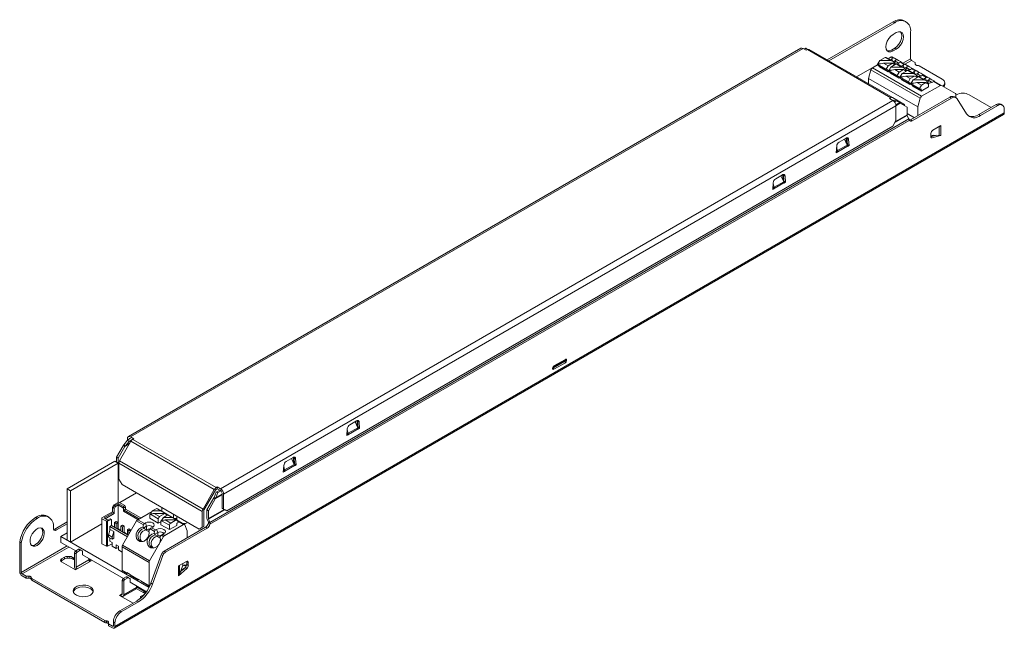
# Model space of a CAD drawing. Header units: millimetres. Extents: x -68 to 151, y -217 to -82.
import ezdxf

# ---------------------------------------------------------------- set-up
doc = ezdxf.new("R2010")
doc.units = ezdxf.units.MM

msp = doc.modelspace()

# ---------------------------------------------------------------- linework, layer by layer
at = {"color": 7, "linetype": 'Continuous', "lineweight": 15}
for p, q in [((126.42, -82.22), (111.75, -90.69)), ((126.78, -82.42), (112.1, -90.89)), ((126.78, -82.42), (126.42, -82.22)), ((129.27, -82.17), (128.92, -81.97)), ((126.42, -85.03), (127.13, -84.62)), ((130.31, -90.42), (130.31, -84.46)), ((105.87, -88.1), (-43.83, -174.52)), ((-43.33, -174.57), (106.37, -88.15)), ((106.37, -88.15), (107.07, -88.56)), ((106.63, -88.3), (107.02, -88.08)), ((107.02, -88.08), (107.37, -88.38)), ((107.52, -88.34), (107.02, -88.08)), ((107.37, -88.38), (107.07, -88.55)), ((107.07, -88.56), (107.33, -88.41)), ((107.33, -88.41), (125.91, -99.13)), ((107.37, -88.39), (107.37, -88.38)), ((126.31, -99.09), (107.73, -88.37)), ((126.07, -88.5), (126.78, -88.09)), ((126.42, -88.7), (126.07, -88.5)), ((127.13, -88.29), (126.42, -88.7)), ((126.78, -88.09), (127.13, -88.29)), ((121.82, -92.45), (122.96, -91.8)), ((123.06, -91.57), (122.96, -91.63)), ((124.87, -92.73), (122.96, -91.63)), ((122.96, -91.63), (122.96, -91.8)), ((124.87, -92.9), (122.96, -91.8)), ((123, -91.89), (124.91, -92.99)), ((123.46, -90.85), (123.06, -91.57)), ((124.31, -91.43), (123.06, -91.69)), ((123.61, -91.57), (123.06, -91.57)), ((123.31, -92.24), (123.31, -92.07)), ((124.65, -90.16), (123.46, -90.85)), ((125.85, -90.85), (123.46, -90.85)), ((124.31, -91.43), (125.29, -92)), ((124.31, -91.43), (126.28, -91.43)), ((125.85, -90.85), (124.65, -90.16)), ((126.33, -90.99), (124.85, -90.14)), ((124.87, -92.73), (125.29, -92)), ((125.29, -92), (126.28, -91.43)), ((125.34, -90.42), (125.99, -90.04)), ((127.13, -91.59), (125.93, -92.28)), ((126.42, -90.29), (125.99, -90.04)), ((126.17, -90.43), (126.42, -90.29)), ((126.24, -90.02), (126.72, -90.29)), ((126.28, -91.43), (126.68, -91.69)), ((126.49, -91.11), (127.05, -90.78)), ((126.82, -91.57), (126.5, -91.57)), ((126.82, -91.57), (126.68, -91.33)), ((126.68, -91.69), (126.85, -91.59)), ((126.72, -90.29), (127.08, -90.5)), ((126.74, -91.45), (126.99, -91.03)), ((126.85, -91.59), (126.82, -91.57)), ((126.85, -91.59), (126.85, -91.75)), ((128.33, -92.28), (127.13, -91.59)), ((128.8, -92.42), (127.33, -91.57)), ((128.04, -91.23), (127.8, -91.37)), ((128.89, -91.72), (128.04, -91.23)), ((128.24, -91.17), (129.19, -91.72)), ((128.65, -91.86), (128.89, -91.72)), ((129.19, -91.72), (129.55, -91.93)), ((131.37, -91.28), (130.52, -90.79)), ((131.37, -91.65), (131.37, -91.28)), ((137.35, -94.97), (132.23, -92.02)), ((118.31, -94.48), (121.79, -92.47)), ((120.98, -94.82), (121.48, -92.91)), ((132.44, -99.24), (121.48, -92.91)), ((121.82, -92.45), (132.78, -98.78)), ((125.22, -93.35), (123.31, -92.24)), ((124.87, -92.9), (124.87, -92.73)), ((125.01, -92.98), (125.22, -92.86)), ((125.22, -93.35), (125.22, -92.86)), ((125.43, -93.22), (125.22, -93.35)), ((125.53, -93), (125.43, -93.06)), ((127.34, -94.16), (125.43, -93.06)), ((125.43, -93.06), (125.43, -93.22)), ((127.34, -94.33), (125.43, -93.22)), ((125.47, -93.32), (127.38, -94.42)), ((125.93, -92.28), (125.53, -93)), ((126.78, -92.86), (125.53, -93.12)), ((126.09, -93), (125.53, -93)), ((125.79, -93.67), (125.79, -93.5)), ((127.69, -94.78), (125.79, -93.67)), ((128.33, -92.28), (125.93, -92.28)), ((126.78, -92.86), (127.77, -93.43)), ((126.78, -92.86), (128.75, -92.86)), ((127.34, -94.16), (127.77, -93.43)), ((127.34, -94.33), (127.34, -94.16)), ((127.77, -93.43), (128.75, -92.86)), ((128.41, -93.71), (128.01, -94.43)), ((129.6, -93.02), (128.41, -93.71)), ((130.8, -93.71), (128.41, -93.71)), ((128.75, -92.86), (129.15, -93.12)), ((128.96, -92.53), (129.53, -92.21)), ((129.29, -93), (128.97, -93)), ((129.15, -93.12), (129.32, -93.02)), ((129.29, -93), (129.16, -92.76)), ((129.22, -92.87), (129.46, -92.45)), ((129.32, -93.02), (129.29, -93)), ((129.32, -93.02), (129.32, -93.18)), ((130.8, -93.71), (129.6, -93.02)), ((131.28, -93.85), (129.8, -93)), ((130.52, -92.66), (130.28, -92.8)), ((131.37, -93.15), (130.52, -92.66)), ((130.72, -92.6), (131.67, -93.15)), ((131.12, -93.29), (131.37, -93.15)), ((131.44, -93.96), (132, -93.64)), ((131.77, -94.43), (131.63, -94.19)), ((131.67, -93.15), (132.03, -93.36)), ((131.69, -94.3), (131.94, -93.88)), ((132.99, -94.08), (132.75, -94.22)), ((133.84, -94.57), (132.99, -94.08)), ((133.19, -94.03), (134.14, -94.58)), ((131.94, -101.14), (120.98, -94.82)), ((120.98, -96.02), (120.98, -94.82)), ((127.48, -94.41), (127.69, -94.29)), ((127.69, -94.78), (127.69, -94.29)), ((127.91, -94.65), (127.69, -94.78)), ((128.01, -94.43), (127.91, -94.49)), ((129.82, -95.59), (127.91, -94.49)), ((127.91, -94.49), (127.91, -94.65)), ((129.82, -95.76), (127.91, -94.65)), ((127.95, -94.74), (129.86, -95.85)), ((129.26, -94.29), (128.01, -94.55)), ((128.56, -94.43), (128.01, -94.43)), ((128.26, -95.1), (128.26, -94.92)), ((130.17, -96.2), (128.26, -95.1)), ((129.26, -94.29), (130.24, -94.86)), ((129.26, -94.29), (131.22, -94.29)), ((129.82, -95.59), (130.24, -94.86)), ((129.82, -95.76), (129.82, -95.59)), ((129.96, -95.84), (130.17, -95.71)), ((130.17, -96.2), (130.17, -95.71)), ((130.38, -96.08), (130.17, -96.2)), ((130.24, -94.86), (131.22, -94.29)), ((130.48, -95.86), (130.38, -95.92)), ((132.29, -97.02), (130.38, -95.92)), ((130.38, -95.92), (130.38, -96.08)), ((132.29, -97.18), (130.38, -96.08)), ((130.42, -96.17), (132.33, -97.28)), ((130.88, -95.14), (130.48, -95.86)), ((131.73, -95.72), (130.48, -95.98)), ((131.04, -95.86), (130.48, -95.86)), ((130.73, -96.53), (130.73, -96.35)), ((132.08, -94.45), (130.88, -95.14)), ((133.28, -95.14), (130.88, -95.14)), ((131.22, -94.29), (131.62, -94.55)), ((131.77, -94.43), (131.45, -94.43)), ((131.62, -94.55), (131.8, -94.45)), ((131.73, -95.72), (132.71, -96.29)), ((131.73, -95.72), (133.7, -95.72)), ((131.8, -94.45), (131.77, -94.43)), ((131.8, -94.45), (131.8, -94.61)), ((133.28, -95.14), (132.08, -94.45)), ((133.75, -95.28), (132.28, -94.43)), ((132.29, -97.02), (132.71, -96.29)), ((132.71, -96.29), (133.7, -95.72)), ((136.95, -96.37), (132.78, -98.78)), ((133.6, -94.71), (133.84, -94.57)), ((133.7, -95.72), (134.1, -95.98)), ((133.91, -95.39), (134.48, -95.06)), ((134.24, -95.86), (133.92, -95.86)), ((134.1, -95.98), (134.27, -95.88)), ((134.24, -95.86), (134.11, -95.62)), ((134.14, -94.58), (134.5, -94.79)), ((134.17, -95.73), (134.41, -95.31)), ((134.27, -95.88), (134.24, -95.86)), ((134.27, -95.88), (134.27, -96.69)), ((135.47, -95.51), (135.23, -95.65)), ((136.95, -96.37), (135.47, -95.51)), ((135.67, -95.46), (137.2, -96.35)), ((140.32, -98.15), (137.2, -96.35)), ((137.93, -96.19), (137.93, -95.79)), ((132.64, -97.63), (130.73, -96.53)), ((132.29, -97.18), (132.29, -97.02)), ((132.43, -97.27), (132.64, -97.14)), ((134.27, -96.69), (132.64, -97.63)), ((132.64, -97.63), (132.64, -97.14)), ((140.42, -99.1), (140.42, -98.37)), ((140.53, -98.44), (140.42, -98.5)), ((148.28, -101.28), (143.36, -98.44)), ((126.36, -99.69), (-23.34, -186.11)), ((125.91, -99.13), (125.65, -99.28)), ((125.65, -99.28), (126.36, -99.69)), ((128.82, -100.54), (126.31, -99.09)), ((126.55, -99.81), (126.47, -99.77)), ((126.54, -99.82), (126.77, -99.68)), ((126.71, -100.01), (127.11, -99.77)), ((127.11, -99.77), (126.77, -99.68)), ((127.9, -100.2), (127.11, -99.77)), ((129.56, -101.2), (128.03, -100.32)), ((130.31, -104.06), (139.07, -99)), ((139.43, -99.2), (130.66, -104.26)), ((132.44, -99.24), (131.94, -101.14)), ((139.07, -99), (139.43, -99.2)), ((140.43, -99.1), (140.07, -98.9)), ((140.68, -99.35), (142.78, -102.7)), ((145.54, -102.86), (149.37, -100.65)), ((149.37, -100.65), (149.72, -100.85)), ((150.76, -100.73), (150.4, -100.53)), ((-46.99, -217.12), (151, -102.83)), ((151.17, -102.46), (-46.82, -216.76)), ((-22.63, -187.33), (127.06, -100.91)), ((127.06, -100.91), (127.06, -104.21)), ((129.56, -101.2), (129.56, -102.91)), ((129.56, -102.63), (131.17, -103.56)), ((131.94, -101.14), (131.94, -103.12)), ((145.9, -103.06), (145.54, -102.86)), ((149.72, -100.85), (145.9, -103.06)), ((151.17, -101.66), (151.17, -102.46)), ((129.89, -103.81), (-25.69, -193.62)), ((-25.67, -194.03), (130.02, -104.15)), ((127.06, -104.21), (126.36, -105.43)), ((129.58, -103.05), (129.84, -103.71)), ((130.66, -104.26), (130.31, -104.06)), ((-21.92, -191.03), (126.36, -105.43)), ((134.84, -107.08), (134.84, -107.74)), ((136.69, -107.5), (134.84, -107.41)), ((137.03, -105.32), (135.26, -106.34)), ((136.69, -105.52), (136.68, -105.52)), ((136.69, -105.52), (136.69, -107.5)), ((137.03, -105.4), (136.96, -105.36)), ((137.03, -105.4), (137.02, -105.41)), ((137.02, -107.45), (137.02, -105.41)), ((137.03, -105.32), (137.03, -105.4)), ((115.95, -108.1), (114.42, -108.97)), ((116.2, -109.64), (115.6, -108.3)), ((115.63, -108.35), (115.63, -108.28)), ((115.98, -109.14), (115.98, -108.08)), ((116.51, -108.37), (116.15, -108.16)), ((116.26, -109.51), (116.15, -108.16)), ((116.17, -109.57), (116.26, -109.51)), ((116.26, -109.51), (116.62, -109.72)), ((116.62, -109.72), (116.51, -108.37)), ((135.46, -107.44), (134.84, -107.8)), ((134.84, -107.82), (136.12, -107.47)), ((137.01, -107.53), (135.15, -108.03)), ((137.01, -107.53), (136.91, -107.48)), ((137.01, -107.53), (137.03, -107.45)), ((137.03, -107.45), (137.02, -107.45)), ((113.86, -109.9), (113.75, -111.37)), ((113.75, -111.37), (114.11, -111.2)), ((113.78, -110.95), (114.11, -111.14)), ((113.78, -111.01), (114.11, -111.2)), ((114.07, -110.87), (113.79, -110.88)), ((113.85, -110.1), (114.07, -110.87)), ((116.2, -109.64), (114.07, -110.87)), ((114.11, -111.14), (116.26, -109.9)), ((114.11, -111.14), (114.11, -111.2)), ((116.62, -109.72), (116.26, -109.95)), ((116.26, -109.95), (116.26, -109.9)), ((99.72, -118.06), (99.61, -119.53)), ((99.7, -118.27), (99.92, -119.04)), ((102.06, -117.8), (99.92, -119.04)), ((99.97, -119.3), (102.12, -118.06)), ((101.8, -116.26), (100.28, -117.14)), ((102.06, -117.8), (101.46, -116.46)), ((101.48, -116.52), (101.48, -116.44)), ((101.84, -117.3), (101.84, -116.24)), ((102.37, -116.53), (102.01, -116.33)), ((102.12, -117.68), (102.01, -116.33)), ((102.03, -117.74), (102.12, -117.68)), ((102.12, -117.68), (102.47, -117.88)), ((102.47, -117.88), (102.12, -118.12)), ((102.12, -118.12), (102.12, -118.06)), ((102.47, -117.88), (102.37, -116.53)), ((99.96, -119.36), (99.61, -119.53)), ((99.64, -119.11), (99.97, -119.3)), ((99.64, -119.18), (99.96, -119.36)), ((99.92, -119.04), (99.65, -119.05)), ((99.97, -119.3), (99.96, -119.36)), ((53.31, -157.81), (50.76, -159.28)), ((50.86, -158.88), (53.41, -157.41)), ((53.45, -157.32), (50.9, -158.79)), ((53.31, -157.81), (53.17, -157.73)), ((53.31, -157.49), (53.45, -157.57)), ((53.45, -157.49), (53.45, -157.57)), ((53.73, -157.57), (53.73, -157.49)), ((50.62, -159.28), (50.62, -159.36)), ((50.68, -159.28), (50.68, -159.2)), ((50.9, -159.53), (53.45, -158.06)), ((7.09, -172.2), (7.09, -170.95)), ((4.79, -174.27), (4.9, -172.8)), ((5.1, -173.78), (4.88, -173.01)), ((7.24, -172.54), (5.1, -173.78)), ((5.15, -174.04), (7.29, -172.8)), ((5.46, -171.88), (6.98, -171)), ((6.64, -171.2), (7.24, -172.54)), ((6.73, -171.41), (6.73, -171.14)), ((7.54, -171.27), (7.19, -171.07)), ((7.3, -172.42), (7.19, -171.07)), ((7.21, -172.48), (7.3, -172.42)), ((7.29, -172.8), (7.3, -172.86)), ((7.65, -172.62), (7.3, -172.42)), ((7.3, -172.86), (7.65, -172.62)), ((7.54, -171.27), (7.65, -172.62)), ((-44.86, -176.31), (-44.01, -175.27)), ((-44.04, -175.3), (-44.04, -174.97)), ((-44.01, -175.27), (-43.34, -174.88)), ((-43.67, -175.57), (-44.01, -175.27)), ((-42.98, -175.17), (-43.67, -175.57)), ((-42.62, -174.97), (-43.33, -174.57)), ((-42.97, -175.18), (-43.09, -175.11)), ((-42.88, -175.12), (-42.62, -174.97)), ((-24.3, -185.85), (-42.88, -175.12)), ((4.79, -174.27), (5.14, -174.1)), ((5.14, -174.1), (4.81, -173.92)), ((4.82, -173.79), (5.1, -173.78)), ((5.15, -174.04), (4.82, -173.85)), ((5.14, -174.1), (5.15, -174.04)), ((-46.47, -179.12), (-44.99, -176.54)), ((-44.64, -176.74), (-46.12, -179.32)), ((-45.79, -179.9), (-43.28, -175.54)), ((-44.99, -176.54), (-44.64, -176.74)), ((-44.52, -176.62), (-44.86, -176.31)), ((-43.67, -175.57), (-44.52, -176.62)), ((-43.28, -175.54), (-24.7, -186.27)), ((-46.47, -179.12), (-46.12, -179.32)), ((-46.47, -180.21), (-46.47, -179.12)), ((-46.12, -179.32), (-46.12, -180.41)), ((-8.68, -180.04), (-7.16, -179.17)), ((-7.51, -179.36), (-6.9, -180.71)), ((-7.41, -179.58), (-7.41, -179.31)), ((-7.06, -180.37), (-7.06, -179.12)), ((-6.6, -179.44), (-6.95, -179.23)), ((-6.85, -180.58), (-6.95, -179.23)), ((-6.6, -179.44), (-6.49, -180.78)), ((-57.43, -186.13), (-46.82, -180.01)), ((-56.72, -186.54), (-46.11, -180.42)), ((-46.11, -180.42), (-46.82, -180.01)), ((-46.11, -180.42), (-46.11, -189.15)), ((-45.96, -180.45), (-27.38, -191.18)), ((-45.96, -183.97), (-45.96, -180.45)), ((-27.21, -190.62), (-45.79, -179.9)), ((-9.35, -182.44), (-9.25, -180.96)), ((-9.32, -181.95), (-9.04, -181.94)), ((-9.04, -181.94), (-9.26, -181.17)), ((-6.9, -180.71), (-9.04, -181.94)), ((-9, -182.2), (-6.85, -180.96)), ((-6.93, -180.64), (-6.85, -180.58)), ((-6.49, -180.78), (-6.85, -180.58)), ((-6.85, -180.96), (-6.84, -181.02)), ((-6.84, -181.02), (-6.49, -180.78)), ((-45.25, -185.19), (-45.96, -183.97)), ((-9.35, -182.44), (-9, -182.27)), ((-9, -182.27), (-9.33, -182.08)), ((-9, -182.2), (-9.32, -182.02)), ((-9, -182.27), (-9, -182.2)), ((-57.43, -197.56), (-57.43, -186.13)), ((-57.43, -186.13), (-56.72, -186.54)), ((-45.25, -185.19), (-28.09, -195.1)), ((-27.21, -190.62), (-24.7, -186.27)), ((-24.04, -185.7), (-24.3, -185.85)), ((-24.04, -186.11), (-24.3, -186.25)), ((-24.04, -185.7), (-24.04, -186.11)), ((-23.34, -186.11), (-24.04, -185.7)), ((-23.34, -186.51), (-24.04, -186.11)), ((-56.72, -197.97), (-56.72, -186.54)), ((-45.76, -189.19), (-42.04, -187.05)), ((-24.45, -186.41), (-26.96, -190.76)), ((-26.36, -190.8), (-24.83, -188.16)), ((-26.01, -191.01), (-24.48, -188.36)), ((-24.48, -188.36), (-24.83, -188.16)), ((-24.73, -188.03), (-24.27, -186.88)), ((-24.73, -188.03), (-24.39, -188.12)), ((-24.39, -188.12), (-23.93, -186.97)), ((-24.27, -186.88), (-23.49, -186.43)), ((-23.93, -186.97), (-24.27, -186.88)), ((-23.93, -186.97), (-23.25, -186.58)), ((-22.98, -190.42), (-22.98, -187.13)), ((-22.63, -187.33), (-22.63, -190.63)), ((-47.39, -190.21), (-47.1, -189.72)), ((-47.39, -190.21), (-47.17, -190.34)), ((-47.39, -191.28), (-47.39, -190.21)), ((-47.17, -190.34), (-46.89, -189.85)), ((-47.03, -190.65), (-47.17, -190.34)), ((-47.1, -189.72), (-45.97, -189.07)), ((-47.1, -189.72), (-46.89, -189.85)), ((-47.03, -190.65), (-46.69, -190.06)), ((-47.03, -191.64), (-47.03, -190.65)), ((-46.89, -189.85), (-46.11, -189.4)), ((-46.69, -190.06), (-46.89, -189.85)), ((-46.69, -190.06), (-46.11, -189.72)), ((-46.11, -195.03), (-46.11, -189.4)), ((-46.11, -189.4), (-44.95, -190.07)), ((-46.11, -189.72), (-44.95, -190.4)), ((-44.59, -189.87), (-45.97, -189.07)), ((-44.95, -190.07), (-44.59, -189.87)), ((-44.95, -190.07), (-44.95, -191.13)), ((-44.95, -190.4), (-44.45, -190.11)), ((-44.45, -190.68), (-44.8, -190.89)), ((-44.59, -189.87), (-44.45, -190.11)), ((-44.45, -190.68), (-44.45, -190.11)), ((-44.45, -190.68), (-41.09, -192.62)), ((-37.52, -190.48), (-38.51, -191.05)), ((-36.54, -191.05), (-37.52, -190.48)), ((-31.32, -194.04), (-37.33, -190.57)), ((-36.38, -190.31), (-36.38, -191.12)), ((-22.63, -190.63), (-22.98, -190.42)), ((-22.28, -190.83), (-22.98, -190.42)), ((-21.92, -191.03), (-22.63, -190.63)), ((-64.5, -192.51), (-64.45, -192.48)), ((-64.15, -192.72), (-64.5, -192.51)), ((-64.45, -192.48), (-64.1, -192.69)), ((-64.1, -192.69), (-64.15, -192.72)), ((-61.57, -192.43), (-61.93, -192.22)), ((-49.72, -192.62), (-47.39, -191.28)), ((-49.72, -192.62), (-49.72, -198.34)), ((-48.73, -193.36), (-49.72, -192.79)), ((-47.17, -191.4), (-49.26, -192.6)), ((-48.41, -193.09), (-49.26, -192.6)), ((-48.98, -192.77), (-47.03, -191.64)), ((-48.41, -193.09), (-47.92, -192.81)), ((-47.92, -192.81), (-47.7, -192.93)), ((-47.39, -191.28), (-47.17, -191.4)), ((-47.03, -191.64), (-47.17, -191.4)), ((-44.8, -190.89), (-44.95, -191.13)), ((-44.95, -191.13), (-41.73, -192.99)), ((-41.45, -192.83), (-44.8, -190.89)), ((-41.76, -193.01), (-38.57, -191.17)), ((-38.91, -191.77), (-39.08, -191.87)), ((-39.08, -191.87), (-39.05, -191.88)), ((-39.08, -191.87), (-39.08, -192.68)), ((-37.17, -193.79), (-39.08, -192.68)), ((-39.05, -191.88), (-38.91, -191.8)), ((-38.51, -191.05), (-38.91, -191.77)), ((-38.91, -191.77), (-38.86, -191.77)), ((-37.17, -192.81), (-38.91, -191.8)), ((-36.54, -191.05), (-38.51, -191.05)), ((-38.08, -191.62), (-36.88, -192.32)), ((-38.08, -191.62), (-35.69, -191.62)), ((-37.17, -193.79), (-37.17, -192.81)), ((-36.88, -192.32), (-35.69, -191.62)), ((-36.54, -191.05), (-35.29, -191.77)), ((-36.03, -192.48), (-36.43, -193.2)), ((-35.05, -191.91), (-36.03, -192.48)), ((-34.06, -192.48), (-36.03, -192.48)), ((-35.69, -191.62), (-35.29, -191.88)), ((-35.47, -191.77), (-35.29, -191.77)), ((-35.19, -191.83), (-35.29, -191.77)), ((-35.29, -191.88), (-35.19, -191.83)), ((-35.19, -191.83), (-35.19, -191.99)), ((-34.06, -192.48), (-35.05, -191.91)), ((-34.06, -192.48), (-32.81, -193.2)), ((-33.76, -191.82), (-33.76, -192.63)), ((-33.65, -192.7), (-33.01, -192.7)), ((-33.01, -192.26), (-33.01, -193.07)), ((-27.38, -194.69), (-27.38, -191.18)), ((-27.03, -190.97), (-27.03, -194.49)), ((-26.01, -191.01), (-26.36, -190.8)), ((-26.36, -192.51), (-26.36, -190.8)), ((-26.03, -193.54), (-26.29, -192.88)), ((-26.01, -192.72), (-26.01, -191.01)), ((-25.72, -193.51), (-25.98, -192.85)), ((-22.28, -190.83), (-21.92, -191.03)), ((-60.54, -194.88), (-60.54, -194.72)), ((-60.18, -195.09), (-57.43, -193.5)), ((-60.18, -195.09), (-59.83, -195.29)), ((-57.43, -193.91), (-59.83, -195.29)), ((-49.72, -193.93), (-56.72, -197.97)), ((-48.73, -198.91), (-48.73, -193.36)), ((-48.73, -193.36), (-48.45, -193.36)), ((-47.7, -192.93), (-48.45, -193.36)), ((-48.45, -198.91), (-48.45, -193.36)), ((-47.56, -194.32), (-47.95, -194.54)), ((-47.95, -194.54), (-47.95, -195.29)), ((-44.04, -196.8), (-47.95, -194.54)), ((-47.7, -192.93), (-47.56, -193.01)), ((-47.56, -194.32), (-47.56, -193.01)), ((-43.85, -196.46), (-47.56, -194.32)), ((-46.54, -193.4), (-46.89, -193.6)), ((-46.89, -193.6), (-46.89, -194.71)), ((-46.54, -193.81), (-46.89, -193.6)), ((-46.18, -193.6), (-46.54, -193.4)), ((-46.18, -193.6), (-46.54, -193.81)), ((-46.54, -193.81), (-46.54, -194.91)), ((-46.18, -195.11), (-46.18, -193.6)), ((-46.11, -195.03), (-46.18, -195.07)), ((-45.48, -195.4), (-46.11, -195.03)), ((-45.12, -194.22), (-45.48, -194.42)), ((-45.48, -194.42), (-45.48, -195.52)), ((-45.12, -194.62), (-45.48, -194.42)), ((-45.13, -198.67), (-42.01, -193.27)), ((-44.77, -194.42), (-45.12, -194.22)), ((-44.77, -194.42), (-45.12, -194.62)), ((-45.12, -194.62), (-45.12, -195.73)), ((-44.77, -195.93), (-44.77, -194.42)), ((-43.71, -195.03), (-44.06, -195.24)), ((-43.35, -195.24), (-43.71, -195.03)), ((-40.47, -194.16), (-42.01, -193.27)), ((-41.76, -193.01), (-40.27, -193.86)), ((-40.59, -194.64), (-40.47, -194.16)), ((-40.41, -194.8), (-39.78, -194.44)), ((-40.35, -194.97), (-39.85, -195.26)), ((-40.27, -193.86), (-40.03, -193.72)), ((-39.78, -194.44), (-40.03, -193.72)), ((-39.78, -195.26), (-39.78, -194.44)), ((-38.95, -195.04), (-39.31, -195.38)), ((-38, -195.59), (-38.95, -195.04)), ((-38.41, -194.66), (-38.65, -194.8)), ((-38.65, -194.8), (-37.8, -195.29)), ((-36.6, -193.46), (-37.17, -193.79)), ((-36.43, -193.2), (-36.6, -193.3)), ((-36.6, -193.3), (-36.57, -193.31)), ((-36.6, -193.3), (-36.6, -194.11)), ((-34.69, -195.21), (-36.6, -194.11)), ((-36.57, -193.31), (-36.44, -193.23)), ((-34.69, -194.23), (-36.44, -193.23)), ((-36.43, -193.2), (-36.39, -193.2)), ((-35.89, -200), (-26.67, -194.68)), ((-35.75, -196.48), (-31.57, -194.07)), ((-35.61, -193.05), (-34.41, -193.74)), ((-35.61, -193.05), (-33.21, -193.05)), ((-35.54, -200.21), (-26.31, -194.88)), ((-34.69, -195.21), (-34.69, -194.23)), ((-33.07, -194.28), (-34.69, -195.21)), ((-34.41, -193.74), (-33.21, -193.05)), ((-33.21, -193.05), (-32.81, -193.31)), ((-32.85, -193.66), (-33.07, -193.79)), ((-33.07, -194.28), (-33.07, -193.79)), ((-32.99, -193.2), (-32.81, -193.2)), ((-32.71, -193.25), (-32.81, -193.2)), ((-32.81, -193.31), (-32.71, -193.25)), ((-32.71, -193.25), (-32.71, -193.42)), ((-31.65, -193.85), (-31.52, -193.85)), ((-31.24, -194.14), (-30.73, -195.46)), ((-27.38, -194.69), (-28.09, -195.1)), ((-27.73, -194.89), (-28.09, -195.1)), ((-27.03, -194.49), (-27.73, -194.89)), ((-27.38, -194.69), (-27.03, -194.49)), ((-26.31, -194.88), (-26.67, -194.68)), ((-26.03, -193.54), (-25.72, -193.51)), ((-26.02, -193.82), (-25.67, -194.03)), ((-25.99, -193.65), (-25.69, -193.62)), ((-58.84, -196.75), (-57.43, -195.93)), ((-58.84, -196.75), (-39.23, -208.07)), ((-58.84, -198.05), (-58.84, -196.75)), ((-48.27, -196.36), (-47.92, -195.17)), ((-48.27, -196.36), (-47.42, -196.85)), ((-48.27, -196.85), (-48.27, -196.36)), ((-47.42, -197.34), (-48.27, -196.85)), ((-47.95, -197.03), (-47.95, -197.81)), ((-47.07, -195.66), (-47.92, -195.17)), ((-47.42, -196.85), (-47.07, -195.66)), ((-47.42, -196.85), (-47.42, -197.34)), ((-47.07, -197.13), (-47.42, -197.34)), ((-47.07, -197.13), (-47.07, -195.66)), ((-44.34, -196.05), (-44.77, -195.81)), ((-44.45, -196.11), (-44.34, -196.05)), ((-44.34, -196.05), (-44.34, -196.17)), ((-44.13, -196.17), (-44.24, -196.24)), ((-44.06, -196.22), (-44.13, -196.17)), ((-44.06, -195.24), (-44.06, -196.34)), ((-43.71, -195.44), (-44.06, -195.24)), ((-43.35, -195.24), (-43.71, -195.44)), ((-43.71, -195.44), (-43.71, -196.21)), ((-43.6, -196.03), (-43.71, -196.09)), ((-43.35, -195.6), (-43.35, -195.24)), ((-39.87, -195.31), (-39.85, -195.26)), ((-39.87, -195.31), (-39.78, -195.26)), ((-39.87, -195.31), (-39.22, -195.69)), ((-39.11, -202.14), (-36, -196.74)), ((-38.12, -196.07), (-38, -195.59)), ((-37.94, -196.23), (-37.31, -195.87)), ((-37.87, -196.4), (-37.37, -196.69)), ((-37.8, -195.29), (-37.56, -195.15)), ((-37.31, -195.87), (-37.56, -195.15)), ((-37.4, -196.74), (-37.31, -196.68)), ((-37.4, -196.74), (-37.37, -196.69)), ((-37.4, -196.74), (-36.75, -197.11)), ((-37.31, -196.68), (-37.31, -195.87)), ((-36.47, -196.47), (-36.83, -196.81)), ((-36, -196.74), (-36.47, -196.47)), ((-35.93, -196.09), (-36.17, -196.23)), ((-36.17, -196.23), (-35.75, -196.48)), ((-30.73, -195.46), (-30.73, -197.02)), ((-67.68, -198.11), (-68.03, -197.91)), ((-68.03, -197.91), (-68.03, -204.51)), ((-67.68, -198.11), (-67.68, -204.72)), ((-55.55, -199.95), (-58.84, -198.05)), ((-49.72, -198.34), (-48.73, -198.91)), ((-48.45, -198.91), (-48.73, -198.91)), ((-47.46, -198.34), (-48.45, -198.91)), ((-47.46, -198.09), (-47.95, -197.81)), ((-47.46, -198.09), (-47.46, -198.91)), ((-46.54, -199.44), (-47.46, -198.91)), ((-46.54, -199.44), (-46.54, -198.62)), ((-46.04, -198.91), (-46.54, -198.62)), ((-46.04, -199.16), (-46.54, -199.44)), ((-46.04, -198.91), (-46.04, -199.73)), ((-39.22, -202.49), (-45.23, -199.02)), ((-45.23, -204.24), (-45.23, -199.02)), ((-45.13, -198.67), (-39.11, -202.14)), ((-58.75, -201.71), (-58.06, -201.31)), ((-58.06, -201.72), (-58.06, -201.31)), ((-57.49, -201.17), (-56.89, -201.17)), ((-57.49, -201.17), (-57.49, -201.58)), ((-57.49, -201.58), (-56.89, -201.58)), ((-56.89, -201.58), (-56.89, -201.17)), ((-56.33, -201.31), (-56.06, -201.46)), ((-56.33, -201.31), (-56.33, -201.72)), ((-56.06, -201.46), (-55.84, -201.33)), ((-56.06, -201.46), (-56.06, -201.87)), ((-55.84, -200.36), (-55.48, -200.56)), ((-55.84, -203.39), (-55.84, -200.36)), ((-55.62, -199.99), (-54.93, -199.59)), ((-55.27, -200.19), (-55.62, -199.99)), ((-55.48, -200.56), (-55.48, -203.59)), ((-54.58, -199.8), (-55.27, -200.19)), ((-54.93, -199.59), (-54.58, -199.8)), ((-54.43, -199.78), (-54.78, -199.58)), ((-54.13, -199.95), (-54.43, -199.78)), ((-54.07, -200.81), (-54.07, -200.09)), ((-44.95, -206.07), (-54.07, -200.81)), ((-52.65, -201.96), (-52.65, -201.62)), ((-45.23, -200.2), (-46.04, -199.73)), ((-38.82, -207.12), (-36.51, -200.79)), ((-38.47, -207.32), (-36.16, -200.99)), ((-36.51, -200.79), (-36.16, -200.99)), ((-35.89, -200), (-35.54, -200.21)), ((-58.75, -201.71), (-58.75, -202.12)), ((-58.75, -202.12), (-58.06, -201.72)), ((-55.62, -204.16), (-58.75, -202.36)), ((-56.33, -201.72), (-56.06, -201.87)), ((-56.06, -201.87), (-55.84, -201.74)), ((-52.09, -202.12), (-55.62, -204.16)), ((-55.48, -203.59), (-52.65, -201.96)), ((-52.65, -201.8), (-52.09, -202.12)), ((-39.22, -207.71), (-39.22, -202.49)), ((-32.68, -203.29), (-30.91, -202.27)), ((-32.68, -203.29), (-32.68, -203.37)), ((-32.68, -203.37), (-32.67, -203.37)), ((-32.67, -203.37), (-32.67, -205.41)), ((-32.66, -205.48), (-30.8, -203.83)), ((-32.47, -203.18), (-32.47, -203.17)), ((-32.47, -205.16), (-32.47, -203.18)), ((-32.47, -205.16), (-31.79, -203.35)), ((-32.27, -204.62), (-31.15, -203.63)), ((-31.13, -203.61), (-32.1, -204.17)), ((-31.3, -203.05), (-31.78, -203.33)), ((-31.68, -202.71), (-31.68, -202.75)), ((-31.51, -203.18), (-31.3, -203.3)), ((-30.87, -203.05), (-31.3, -203.3)), ((-31.3, -203.05), (-31.3, -203.3)), ((-30.8, -203.83), (-31.15, -203.63)), ((-30.84, -202.31), (-30.84, -202.24)), ((-30.49, -202.52), (-30.84, -202.31)), ((-30.84, -202.98), (-30.84, -202.31)), ((-30.49, -203.18), (-30.84, -202.98)), ((-30.49, -202.52), (-30.49, -203.18)), ((-67.47, -205.08), (-66.62, -205.57)), ((-67.47, -205.49), (-66.62, -205.98)), ((-66.62, -205.57), (-65.98, -205.57)), ((-66.62, -205.98), (-66.62, -205.57)), ((-65.98, -205.98), (-66.62, -205.98)), ((-65.98, -205.98), (-65.98, -205.57)), ((-65.48, -205.86), (-65.48, -206.27)), ((-45.23, -204.24), (-44.17, -204.85)), ((-45.19, -204.33), (-44.13, -204.94)), ((-45.02, -206.11), (-44.33, -205.71)), ((-44.66, -206.32), (-43.97, -205.92)), ((-44.33, -205.71), (-43.97, -205.92)), ((-44.18, -205.7), (-43.82, -205.9)), ((-44.17, -204.77), (-43.46, -205.18)), ((-44.17, -204.85), (-44.17, -204.77)), ((-43.96, -204.89), (-44.03, -204.93)), ((-43.82, -205.9), (-43.52, -206.08)), ((-43.46, -205.18), (-43.46, -205.26)), ((-43.46, -205.26), (-41.69, -206.28)), ((-43.42, -205.35), (-41.65, -206.37)), ((-32.68, -205.41), (-32.67, -205.41)), ((-32.68, -205.41), (-32.66, -205.48)), ((-65.33, -206.07), (-49.1, -215.44)), ((-65.33, -206.07), (-65.33, -206.48)), ((-65.33, -206.48), (-49.1, -215.85)), ((-45.23, -206.48), (-44.88, -206.68)), ((-45.23, -209.51), (-45.23, -206.48)), ((-45.02, -206.11), (-44.66, -206.32)), ((-44.88, -209.72), (-44.88, -206.68)), ((-42.05, -208.08), (-44.88, -209.72)), ((-43.46, -206.21), (-43.46, -206.93)), ((-39.81, -209.04), (-43.46, -206.93)), ((-42.05, -207.75), (-42.05, -208.08)), ((-42.05, -207.92), (-40.41, -208.87)), ((-41.69, -206.2), (-40.99, -206.6)), ((-41.69, -206.28), (-41.69, -206.2)), ((-41.48, -206.32), (-41.55, -206.36)), ((-40.99, -206.6), (-40.99, -206.69)), ((-40.99, -206.69), (-39.22, -207.71)), ((-40.94, -206.78), (-39.18, -207.8)), ((-38.82, -207.12), (-38.47, -207.32)), ((-45.79, -209.84), (-45.23, -209.51)), ((-42.78, -211.58), (-45.79, -209.84)), ((-45.44, -210.04), (-45.44, -209.63)), ((-45.04, -210.08), (-42.21, -208.45)), ((-40.41, -209.28), (-42.09, -208.3)), ((-40.41, -209.68), (-41.11, -210.09)), ((-41.11, -210.09), (-40.85, -210.24)), ((-41.11, -210.5), (-41.11, -210.09)), ((-40.41, -209.28), (-40.41, -208.87)), ((-45.76, -213.29), (-41.94, -211.09)), ((-45.41, -213.5), (-41.59, -211.29)), ((-41.59, -211.29), (-41.94, -211.09)), ((-45.76, -213.29), (-45.41, -213.5)), ((-49.1, -215.44), (-49.1, -215.85)), ((-48.74, -215.94), (-48.74, -215.53)), ((-48.23, -215.82), (-48.23, -216.59)), ((-48.23, -216.19), (-47.39, -216.68)), ((-48.23, -216.59), (-47.39, -217.08)), ((-46.82, -215.95), (-47.17, -215.74)), ((-47.17, -216.55), (-47.17, -215.74)), ((-46.82, -216.76), (-46.82, -215.95))]:
    msp.add_line(p, q, dxfattribs=at)
at = {"color": 8, "linetype": 'Continuous', "lineweight": 15}
for p, q in [((126.17, -90.43), (126.38, -91.03)), ((128.62, -91.39), (130.31, -90.42)), ((128.65, -91.86), (128.86, -92.46)), ((130.52, -90.79), (129.05, -91.64)), ((131.12, -93.29), (131.33, -93.88)), ((133.6, -94.71), (133.81, -95.31)), ((126.47, -99.77), (126.55, -99.81)), ((127.9, -100.2), (127.04, -100.7)), ((127.06, -100.88), (128.03, -100.32)), ((126.94, -104.42), (129.56, -102.91)), ((126.81, -104.65), (129.58, -103.05)), ((129.93, -103.91), (130.25, -104.09)), ((135.15, -108.03), (134.85, -107.86)), ((50.68, -159.16), (53.17, -157.73)), ((53.31, -157.49), (53.29, -157.48)), ((53.31, -157.49), (53.31, -157.47)), ((53.45, -157.49), (53.37, -157.44)), ((50.76, -159.28), (50.68, -159.23)), ((-43.63, -176.16), (-44.64, -176.74)), ((-44.52, -176.62), (-43.59, -176.08)), ((-45.96, -181.01), (-46.11, -181.1)), ((-45.96, -181.25), (-46.11, -181.34)), ((-46.11, -181.55), (-45.96, -181.46)), ((-45.96, -181.55), (-46.11, -181.64)), ((-24.48, -188.36), (-22.98, -187.5)), ((-22.98, -187.31), (-24.39, -188.12)), ((-26.01, -192.72), (-22.51, -190.7)), ((-35.18, -191.98), (-35.19, -191.98)), ((-25.98, -192.85), (-22.37, -190.77)), ((-31.57, -194.07), (-32.71, -193.41)), ((-67.68, -204.72), (-57.49, -198.83)), ((-57.07, -199.08), (-67.47, -205.08)), ((-47.39, -216.68), (-47.17, -216.55))]:
    msp.add_line(p, q, dxfattribs=at)
at = {"color": 7, "linetype": 'Continuous', "lineweight": 15, "flags": 128}
for points in [[(126.42, -88.7), (125.93, -88.9), (125.49, -88.89), (125.13, -88.69), (124.91, -88.31), (124.83, -87.78), (124.91, -87.17), (125.13, -86.53), (125.49, -85.92), (125.93, -85.4), (126.42, -85.03)], [(126.78, -88.09), (127.27, -87.72), (127.71, -87.2), (128.06, -86.59), (128.29, -85.95), (128.37, -85.34), (128.29, -84.81), (128.06, -84.43)], [(127.13, -84.62), (127.62, -84.43), (128.06, -84.43), (128.42, -84.63), (128.64, -85.02), (128.72, -85.54), (128.64, -86.15), (128.42, -86.79), (128.06, -87.4), (127.62, -87.92), (127.13, -88.29)], [(125.13, -88.69), (125.58, -88.69), (126.07, -88.5)], [(125.87, -90.73), (125.92, -90.64), (126.17, -90.43)], [(127.68, -91.43), (127.58, -91.37), (127.2, -91.15), (126.99, -91.03)], [(127.07, -90.5), (127.26, -90.6), (127.62, -90.81), (128.08, -91.08), (128.24, -91.17)], [(128.35, -92.16), (128.4, -92.07), (128.65, -91.86)], [(129.54, -91.92), (129.73, -92.03), (130.1, -92.24), (130.56, -92.51), (130.71, -92.6)], [(131.88, -91.93), (131.78, -91.93), (131.68, -91.91), (131.6, -91.89), (131.52, -91.85), (131.46, -91.81), (131.41, -91.76), (131.38, -91.7), (131.37, -91.65)], [(130.16, -92.86), (130.05, -92.79), (129.68, -92.58), (129.46, -92.45)], [(130.82, -93.59), (130.87, -93.5), (131.12, -93.29)], [(132.63, -94.28), (132.53, -94.22), (132.15, -94.01), (131.94, -93.88)], [(132.02, -93.35), (132.21, -93.46), (132.57, -93.67), (133.03, -93.94), (133.19, -94.03)], [(133.3, -95.02), (133.35, -94.93), (133.6, -94.71)], [(135.11, -95.71), (135, -95.65), (134.63, -95.44), (134.41, -95.31)], [(134.49, -94.78), (134.68, -94.89), (135.05, -95.1), (135.51, -95.37), (135.66, -95.46)], [(137.49, -96.51), (137.6, -96.43), (137.78, -96.23), (137.89, -96.01), (137.93, -95.79), (137.89, -95.56), (137.78, -95.34), (137.6, -95.14), (137.35, -94.97)], [(115.95, -108.1), (116.05, -108.05), (116.15, -108.02), (116.24, -108.02), (116.33, -108.05), (116.4, -108.1), (116.45, -108.17), (116.49, -108.26), (116.51, -108.37)], [(116.15, -108.16), (116.14, -108.06), (116.13, -108.03)], [(135.15, -108.03), (135.09, -108.04), (135.02, -108.04), (134.97, -108.02), (134.92, -107.99), (134.89, -107.94), (134.86, -107.89), (134.84, -107.82), (134.84, -107.74)], [(101.8, -116.26), (101.91, -116.21), (102.01, -116.19), (102.1, -116.19), (102.19, -116.21), (102.26, -116.26), (102.31, -116.33), (102.35, -116.42), (102.37, -116.53)], [(102.01, -116.33), (101.99, -116.22), (101.98, -116.19)], [(6.98, -171), (7.08, -170.95), (7.18, -170.93), (7.28, -170.93), (7.36, -170.95), (7.43, -171), (7.49, -171.07), (7.52, -171.16), (7.54, -171.27)], [(7.19, -171.07), (7.17, -170.96), (7.16, -170.93)], [(-7.16, -179.17), (-7.06, -179.12), (-6.96, -179.09), (-6.86, -179.09), (-6.78, -179.12), (-6.71, -179.17), (-6.65, -179.24), (-6.62, -179.33), (-6.6, -179.44)], [(-6.95, -179.23), (-6.97, -179.12), (-6.98, -179.09)], [(-64.14, -198.71), (-64.61, -198.9), (-65.04, -198.91), (-65.39, -198.74), (-65.62, -198.4), (-65.73, -197.93), (-65.69, -197.36), (-65.52, -196.75), (-65.23, -196.15), (-64.83, -195.62), (-64.38, -195.2), (-63.91, -194.92), (-63.45, -194.82), (-63.06, -194.91), (-62.77, -195.16), (-62.59, -195.57), (-62.56, -196.1), (-62.66, -196.69), (-62.9, -197.3), (-63.25, -197.88), (-63.67, -198.36), (-64.14, -198.71)], [(-64.5, -198.51), (-64.03, -198.16), (-63.6, -197.67), (-63.25, -197.1), (-63.02, -196.49), (-62.91, -195.89), (-62.95, -195.37), (-63.12, -194.96), (-63.21, -194.85)], [(-39.31, -195.38), (-39.2, -195.9), (-39.26, -196.45), (-39.49, -196.98), (-39.85, -197.43), (-40.31, -197.74), (-40.81, -197.88), (-41.3, -197.82), (-41.71, -197.59), (-42, -197.19), (-42.13, -196.69), (-42.1, -196.14), (-41.89, -195.6), (-41.54, -195.13), (-41.09, -194.8), (-40.59, -194.64)], [(-40.35, -194.97), (-40.82, -195.13), (-41.24, -195.46), (-41.55, -195.92), (-41.7, -196.44), (-41.69, -196.95), (-41.5, -197.39), (-41.17, -197.7), (-40.74, -197.83), (-40.56, -197.83)], [(-40.03, -193.72), (-39.66, -193.58), (-39.22, -193.53), (-38.78, -193.58), (-38.41, -193.72), (-38.16, -193.94), (-38.07, -194.19), (-38.16, -194.45), (-38.41, -194.66)], [(-38.43, -194.68), (-38.48, -194.59), (-38.65, -194.44), (-38.91, -194.34), (-39.22, -194.3), (-39.52, -194.34), (-39.78, -194.44)], [(-37.56, -195.15), (-37.18, -195.01), (-36.74, -194.96), (-36.3, -195.01), (-35.93, -195.15), (-35.68, -195.37), (-35.59, -195.62), (-35.68, -195.88), (-35.93, -196.09)], [(-31.57, -194.07), (-31.52, -194.04), (-31.47, -194.02), (-31.42, -194.02), (-31.37, -194.02), (-31.33, -194.04), (-31.29, -194.06), (-31.26, -194.1), (-31.24, -194.14)], [(-30.82, -193.69), (-31.14, -193.81), (-31.52, -193.85)], [(-36.83, -196.81), (-36.72, -197.32), (-36.78, -197.88), (-37.01, -198.41), (-37.38, -198.86), (-37.84, -199.17), (-38.34, -199.31), (-38.82, -199.25), (-39.24, -199.02), (-39.53, -198.62), (-39.66, -198.12), (-39.62, -197.57), (-39.41, -197.03), (-39.07, -196.56), (-38.62, -196.23), (-38.12, -196.07)], [(-37.87, -196.4), (-38.35, -196.56), (-38.76, -196.89), (-39.07, -197.35), (-39.23, -197.86), (-39.21, -198.38), (-39.02, -198.82), (-38.69, -199.13), (-38.26, -199.26), (-38.08, -199.26)], [(-35.96, -196.11), (-36, -196.02), (-36.18, -195.87), (-36.44, -195.77), (-36.74, -195.73), (-37.05, -195.77), (-37.31, -195.87)], [(-58.75, -202.12), (-58.85, -202.19), (-58.9, -202.24)], [(-30.87, -203.05), (-30.85, -203.03), (-30.84, -203.03)], [(-65.98, -205.57), (-65.88, -205.58), (-65.78, -205.59), (-65.7, -205.62), (-65.62, -205.66), (-65.56, -205.7), (-65.51, -205.75), (-65.49, -205.81), (-65.48, -205.86)], [(-65.48, -206.27), (-65.49, -206.22), (-65.51, -206.16), (-65.56, -206.11), (-65.62, -206.07), (-65.7, -206.03), (-65.78, -206), (-65.88, -205.99), (-65.98, -205.98)], [(-52.3, -209.76), (-52.84, -209.99), (-53.47, -210.11), (-54.14, -210.13), (-54.79, -210.03), (-55.36, -209.82), (-55.8, -209.53), (-56.06, -209.17), (-56.14, -208.79), (-56.01, -208.41), (-55.7, -208.07), (-55.23, -207.79), (-54.63, -207.61), (-53.97, -207.54), (-53.31, -207.58), (-52.69, -207.74), (-52.19, -207.99), (-51.83, -208.32), (-51.65, -208.69), (-51.68, -209.08), (-51.9, -209.45), (-52.3, -209.76)], [(-51.67, -209.04), (-51.83, -208.73), (-52.19, -208.4), (-52.69, -208.15), (-53.31, -207.99), (-53.97, -207.95), (-54.63, -208.02), (-55.23, -208.2), (-55.7, -208.48), (-56.01, -208.82), (-56.11, -209.04)], [(-48.74, -215.53), (-48.64, -215.53), (-48.55, -215.55), (-48.46, -215.57), (-48.38, -215.61), (-48.32, -215.65), (-48.27, -215.7), (-48.24, -215.76), (-48.23, -215.82)], [(-48.74, -215.94), (-48.64, -215.94), (-48.55, -215.96), (-48.46, -215.98), (-48.38, -216.02), (-48.32, -216.06), (-48.27, -216.11), (-48.24, -216.17), (-48.23, -216.22)]]:
    msp.add_lwpolyline(points, dxfattribs=at)
at = {"color": 7, "linetype": 'Continuous', "lineweight": 15}
for centre, radius, start, end in [((127.89, -84.26), 2.51, 65.6929, 125.6176), ((128.16, -84.11), 2.18, 350.786, 129.2033), ((106.07, -88.56), 0.503, 54.3824, 114.3071), ((107.56, -88.74), 0.402, 65.686, 125.6182), ((123.05, -91.81), 0.0959, 172.7442, 235.9436), ((124.77, -90.33), 0.201, 65.6929, 125.6176), ((125.82, -91.88), 1.02, 31.9936, 88.0063), ((126.14, -90.25), 0.251, 65.686, 125.6182), ((126.56, -90.54), 0.295, 58.2266, 119.8189), ((126.99, -89.79), 1.77, 263.9435, 297.2194), ((127.25, -91.76), 0.201, 65.6929, 125.6176), ((128.2, -91.42), 0.253, 81.3984, 129.4191), ((129.04, -91.97), 0.295, 58.2266, 119.8189), ((130.77, -90.4), 0.461, 182.6055, 237.3945), ((131.9, -92.66), 0.724, 61.9903, 91.4796), ((122.24, -93.11), 0.782, 122.8922, 165.4815), ((124.95, -92.91), 0.0873, 170.786, 309.2033), ((125.53, -93.24), 0.0959, 172.7442, 235.9436), ((128.29, -93.31), 1.02, 31.9936, 88.0063), ((129.47, -91.22), 1.77, 263.9435, 297.2194), ((129.72, -93.18), 0.201, 65.6929, 125.6176), ((130.68, -92.85), 0.253, 81.3984, 129.4191), ((130.77, -94.73), 1.02, 31.9936, 88.0063), ((131.51, -93.4), 0.295, 58.2266, 119.8189), ((131.94, -92.65), 1.77, 263.9435, 297.2194), ((133.15, -94.28), 0.253, 81.3984, 129.4191), ((127.43, -94.34), 0.0873, 170.786, 309.2033), ((128, -94.67), 0.0959, 172.7442, 235.9436), ((129.9, -95.77), 0.0873, 170.786, 309.2033), ((130.48, -96.09), 0.0959, 172.7442, 235.9436), ((132.2, -94.61), 0.201, 65.6929, 125.6176), ((133.24, -96.16), 1.02, 31.9936, 88.0063), ((133.99, -94.83), 0.295, 58.2266, 119.8189), ((134.42, -94.08), 1.77, 263.9435, 297.2194), ((135.63, -95.71), 0.253, 81.3984, 129.4191), ((137.1, -96.58), 0.251, 65.686, 125.6182), ((137.14, -96.17), 0.795, 321.2276, 358.138), ((132.38, -97.2), 0.0873, 170.786, 309.2033), ((140.17, -98.35), 0.252, 354.3796, 54.302), ((141.94, -101.17), 3.07, 62.6097, 117.3903), ((126.14, -99.46), 0.402, 65.686, 125.6182), ((125.53, -100.98), 1.54, 2.6055, 57.3945), ((128.59, -100.86), 0.389, 358.5937, 54.7725), ((133.2, -99.44), 0.782, 122.8922, 165.4815), ((139.66, -99.81), 1.01, 65.6738, 125.6366), ((139.98, -99.87), 0.87, 37.061, 129.6418), ((149.98, -101.41), 0.978, 64.4261, 128.7919), ((150.3, -101.52), 0.881, 350.6065, 131.2422), ((129.95, -102.9), 0.391, 181.1082, 202.0212), ((144.51, -101.38), 2.18, 217.3303, 309.6127), ((144.05, -100.73), 2.6, 251.5323, 305.1053), ((150.78, -102.5), 0.394, 305.0133, 6.2988), ((130.92, -103.29), 1.15, 201.181, 206.9475), ((129.96, -103.49), 0.665, 274.8953, 301.5018), ((130.39, -103.93), 0.427, 210.2034, 310.2945), ((135.76, -107.12), 0.922, 122.6055, 177.3945), ((136.53, -104.51), 1.02, 279.2585, 299.0017), ((115.1, -110.02), 1.24, 122.8009, 174.311), ((100.96, -118.18), 1.24, 122.8009, 174.311), ((53, -157.47), 0.307, 302.6055, 357.3945), ((53.14, -157.55), 0.307, 302.6055, 357.3945), ((53.14, -158.07), 0.307, 2.6055, 57.3945), ((53.59, -157.21), 0.307, 242.6097, 297.3903), ((53.59, -157.29), 0.307, 242.6097, 297.3903), ((50.6, -159.54), 0.307, 2.6055, 57.3945), ((6.13, -172.92), 1.24, 122.8009, 174.311), ((-43.6, -174.9), 0.437, 50.7967, 189.214), ((-43.48, -175.12), 0.193, 74.2486, 165.746), ((-42.27, -176.1), 1.15, 121.9547, 151.1444), ((-44.8, -180.49), 1.15, 148.8563, 178.0435), ((-8.01, -181.09), 1.24, 122.8009, 174.311), ((-23.69, -186.82), 1.15, 121.9547, 151.1444), ((-24.07, -186.62), 0.433, 121.9547, 151.1444), ((-24.17, -187.4), 1.54, 2.6055, 57.3945), ((-23.75, -187.16), 0.768, 2.6055, 57.3945), ((-37.42, -190.72), 0.174, 60.2163, 82.9867), ((-26.23, -191.22), 1.15, 148.8563, 178.0435), ((-60.16, -199.21), 7.98, 122.9722, 170.6369), ((-59.81, -199.41), 7.98, 122.9722, 170.6369), ((-62.97, -194.47), 2.48, 65.1346, 126.6964), ((-62.7, -194.37), 2.19, 350.8809, 129.7826), ((-38.13, -193.48), 1.85, 88.466, 114.9737), ((-36.55, -192.83), 0.615, 122.6055, 177.3945), ((-26.59, -190.99), 0.433, 148.8563, 178.0435), ((-25.32, -192.49), 1.04, 181.1082, 202.0212), ((-25.62, -192.71), 0.391, 181.1082, 202.0212), ((-60.11, -194.95), 0.437, 170.786, 309.2033), ((-60.52, -194.55), 0.637, 274.2956, 302.1014), ((-41.38, -193.62), 0.721, 121.9547, 151.1444), ((-40.02, -194.25), 0.457, 123.1991, 168.7852), ((-37.8, -196.21), 1.65, 121.1303, 134.453), ((-35.66, -194.91), 1.85, 88.466, 114.9737), ((-34.08, -194.26), 0.615, 122.6055, 177.3945), ((-33.02, -193.4), 0.307, 302.6055, 357.3945), ((-27.51, -193.37), 1.56, 302.814, 343.1604), ((-27.16, -193.57), 1.56, 302.814, 343.1604), ((-27.16, -193.97), 1.21, 15.5942, 21.1869), ((-26.85, -193.95), 1.21, 15.5942, 21.1869), ((-39.63, -196.84), 1.59, 97.7357, 217.4872), ((-39.22, -196.36), 1.24, 82.0015, 117.1689), ((-37.16, -198.27), 1.59, 97.7357, 217.4872), ((-37.55, -195.68), 0.457, 123.1991, 168.7852), ((-36.74, -197.79), 1.24, 82.0015, 117.1689), ((-35.32, -197.64), 1.65, 121.1303, 134.453), ((-35.37, -197.09), 0.721, 121.9547, 151.1444), ((-65.18, -197.54), 1.19, 257.7754, 305.1284), ((-44.51, -199.04), 0.721, 148.8563, 178.0435), ((-57.52, -202.33), 1.15, 88.8559, 118.0402), ((-57.52, -202.74), 1.15, 88.8559, 118.0402), ((-56.87, -202.33), 1.15, 61.9598, 91.1441), ((-56.87, -202.74), 1.15, 61.9598, 91.1441), ((-55.37, -200.38), 0.461, 122.6055, 177.3945), ((-55.02, -200.58), 0.461, 122.6055, 177.3945), ((-54.85, -199.71), 0.151, 65.686, 125.6182), ((-54.49, -199.92), 0.151, 65.686, 125.6182), ((-54.22, -200.08), 0.151, 354.3796, 54.302), ((-35.07, -201.3), 1.54, 122.4279, 160.4989), ((-34.71, -201.5), 1.54, 122.4279, 160.4989), ((-58.62, -202.03), 0.349, 110.7834, 249.2166), ((-54.61, -203.33), 1.23, 182.6754, 219.9615), ((-55.02, -203.57), 0.461, 182.6055, 237.3945), ((-52.19, -201.94), 0.461, 182.6055, 237.3945), ((-38.5, -202.51), 0.721, 148.8563, 178.0435), ((-32.91, -202.92), 0.505, 297.9791, 329.7284), ((-33.53, -202.72), 1.85, 340.3031, 359.189), ((-31.78, -202.93), 0.94, 311.6284, 357.0654), ((-30.74, -202.47), 0.262, 350.786, 129.2033), ((-31.42, -203.13), 0.94, 311.6284, 357.0654), ((-66.8, -204.46), 1.23, 182.6055, 237.3945), ((-67.22, -204.69), 0.461, 182.6055, 237.3945), ((-65.23, -205.84), 0.25, 184.7811, 245.7693), ((-45.13, -204.25), 0.0959, 172.7442, 235.9436), ((-44.24, -205.84), 0.151, 65.686, 125.6182), ((-44.08, -204.86), 0.0873, 170.786, 309.2033), ((-43.89, -206.04), 0.151, 65.686, 125.6182), ((-43.37, -205.27), 0.0959, 172.7442, 235.9436), ((-65.23, -206.25), 0.25, 184.7811, 245.7693), ((-44.77, -206.5), 0.461, 122.6055, 177.3945), ((-44.41, -206.7), 0.461, 122.6055, 177.3945), ((-43.61, -206.2), 0.151, 354.3796, 54.302), ((-42.44, -208.13), 0.394, 305.0133, 6.2988), ((-46.11, -204.6), 7.71, 302.7046, 340.9114), ((-41.61, -206.29), 0.0873, 170.786, 309.2033), ((-45.75, -204.8), 7.71, 302.7046, 340.9114), ((-40.89, -206.7), 0.0959, 172.7442, 235.9436), ((-39.12, -207.72), 0.0959, 172.7442, 235.9436), ((-45.36, -209.53), 0.131, 230.7967, 9.214), ((-45.22, -209.77), 0.349, 230.7967, 9.214), ((-40.56, -209.28), 0.437, 290.7834, 69.2166), ((-40.7, -209.84), 0.637, 34.3047, 62.1071), ((-44.1, -215.88), 3.07, 122.6055, 177.3945), ((-43.75, -216.09), 3.07, 122.6055, 177.3945), ((-48.76, -214.8), 0.724, 241.9903, 271.4796), ((-48.76, -215.21), 0.724, 241.9903, 271.4796), ((-47.3, -216.57), 0.131, 230.7967, 9.214), ((-47.16, -216.81), 0.349, 230.7967, 9.214)]:
    msp.add_arc(centre, radius, start, end, dxfattribs=at)
at = {"color": 8, "linetype": 'Continuous', "lineweight": 15}
for centre, radius, start, end in [((53.33, -157.48), 0.299, 207.1038, 237.5788), ((53.35, -157.33), 0.0986, 305.0133, 6.2988), ((53.34, -157.48), 0.107, 355.3096, 44.2397), ((50.58, -159.19), 0.0984, 293.6683, 355.2939), ((50.58, -159.27), 0.101, 294.3747, 354.3052), ((50.7, -159.19), 0.107, 255.6727, 304.6958), ((50.8, -158.8), 0.0984, 304.7059, 6.3269)]:
    msp.add_arc(centre, radius, start, end, dxfattribs=at)
at = {"color": 7, "linetype": 'Continuous', "lineweight": 15}
for points in [[(126.99, -91.03), (127.01, -90.94), (127.03, -90.86), (127.05, -90.78)], [(127.05, -90.78), (127.06, -90.69), (127.07, -90.59), (127.08, -90.5)], [(129.53, -92.21), (129.53, -92.11), (129.54, -92.02), (129.55, -91.93)], [(129.46, -92.45), (129.48, -92.37), (129.51, -92.29), (129.53, -92.21)], [(131.94, -93.88), (131.96, -93.8), (131.98, -93.72), (132, -93.64)], [(132, -93.64), (132.01, -93.54), (132.02, -93.45), (132.03, -93.36)], [(134.41, -95.31), (134.43, -95.23), (134.45, -95.15), (134.48, -95.06)], [(134.48, -95.06), (134.48, -94.97), (134.49, -94.88), (134.5, -94.79)], [(128.03, -100.32), (127.99, -100.28), (127.95, -100.25), (127.9, -100.2)], [(130.02, -104.15), (130, -104.05), (129.95, -103.93), (129.89, -103.81)], [(136.69, -107.5), (136.82, -107.5), (136.93, -107.48), (137.02, -107.45)], [(114.07, -110.87), (114.1, -110.96), (114.11, -111.05), (114.11, -111.14)], [(116.26, -109.9), (116.26, -109.82), (116.24, -109.73), (116.2, -109.64)], [(102.12, -118.06), (102.11, -117.98), (102.1, -117.89), (102.06, -117.8)], [(99.92, -119.04), (99.95, -119.13), (99.97, -119.22), (99.97, -119.3)], [(53.45, -158.06), (53.6, -157.97), (53.73, -157.75), (53.73, -157.57)], [(50.62, -159.36), (50.62, -159.54), (50.75, -159.62), (50.9, -159.53)], [(7.29, -172.8), (7.29, -172.72), (7.27, -172.63), (7.24, -172.54)], [(5.1, -173.78), (5.13, -173.87), (5.15, -173.96), (5.15, -174.04)], [(-44.99, -176.54), (-44.95, -176.46), (-44.91, -176.38), (-44.86, -176.31)], [(-44.64, -176.74), (-44.6, -176.7), (-44.56, -176.66), (-44.52, -176.62)], [(-9.04, -181.94), (-9.01, -182.03), (-8.99, -182.12), (-9, -182.2)], [(-6.85, -180.96), (-6.85, -180.89), (-6.87, -180.8), (-6.9, -180.71)], [(-24.73, -188.03), (-24.76, -188.07), (-24.8, -188.11), (-24.83, -188.16)], [(-24.39, -188.12), (-24.41, -188.2), (-24.44, -188.28), (-24.48, -188.36)], [(-40.59, -194.64), (-40.53, -194.69), (-40.47, -194.75), (-40.41, -194.8)], [(-40.41, -194.8), (-40.39, -194.86), (-40.37, -194.92), (-40.35, -194.97)], [(-25.69, -193.62), (-25.66, -193.76), (-25.65, -193.9), (-25.67, -194.03)], [(-39.28, -195.46), (-39.29, -195.43), (-39.3, -195.41), (-39.31, -195.38)], [(-38.12, -196.07), (-38.06, -196.12), (-38, -196.18), (-37.94, -196.23)], [(-37.94, -196.23), (-37.92, -196.29), (-37.9, -196.35), (-37.87, -196.4)], [(-36.81, -196.89), (-36.82, -196.86), (-36.82, -196.83), (-36.83, -196.81)], [(-32.67, -205.41), (-32.58, -205.34), (-32.51, -205.25), (-32.47, -205.16)]]:
    msp.add_open_spline(points, degree=3, dxfattribs=at)
for points, knots in [([(53.73, -157.49), (53.73, -157.4), (53.7, -157.33), (53.6, -157.27), (53.52, -157.28), (53.45, -157.32)], [0, 0, 0, 0, 0.5, 0.5, 1, 1, 1, 1]), ([(50.9, -158.79), (50.83, -158.84), (50.76, -158.91), (50.65, -159.1), (50.62, -159.2), (50.62, -159.28)], [0, 0, 0, 0, 0.5, 0.5, 1, 1, 1, 1]), ([(50.68, -159.2), (50.68, -159.17), (50.69, -159.11), (50.73, -159.02), (50.79, -158.93), (50.84, -158.9), (50.86, -158.88)], [0, 0, 0, 0, 0.250002, 0.500003, 0.750002, 1, 1, 1, 1]), ([(-25.99, -193.65), (-25.99, -193.67), (-26, -193.7), (-26, -193.72), (-26, -193.74), (-26, -193.76), (-26.01, -193.77), (-26.01, -193.79), (-26.02, -193.81), (-26.02, -193.82)], [0, 0, 0, 0, 0.0000753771, 0.0000753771, 0.0000753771, 0.0001250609, 0.0001250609, 0.0001250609, 0.0001756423, 0.0001756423, 0.0001756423, 0.0001756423])]:
    msp.add_open_spline(points, degree=3, knots=knots, dxfattribs=at)

doc.saveas('drawing.dxf')
